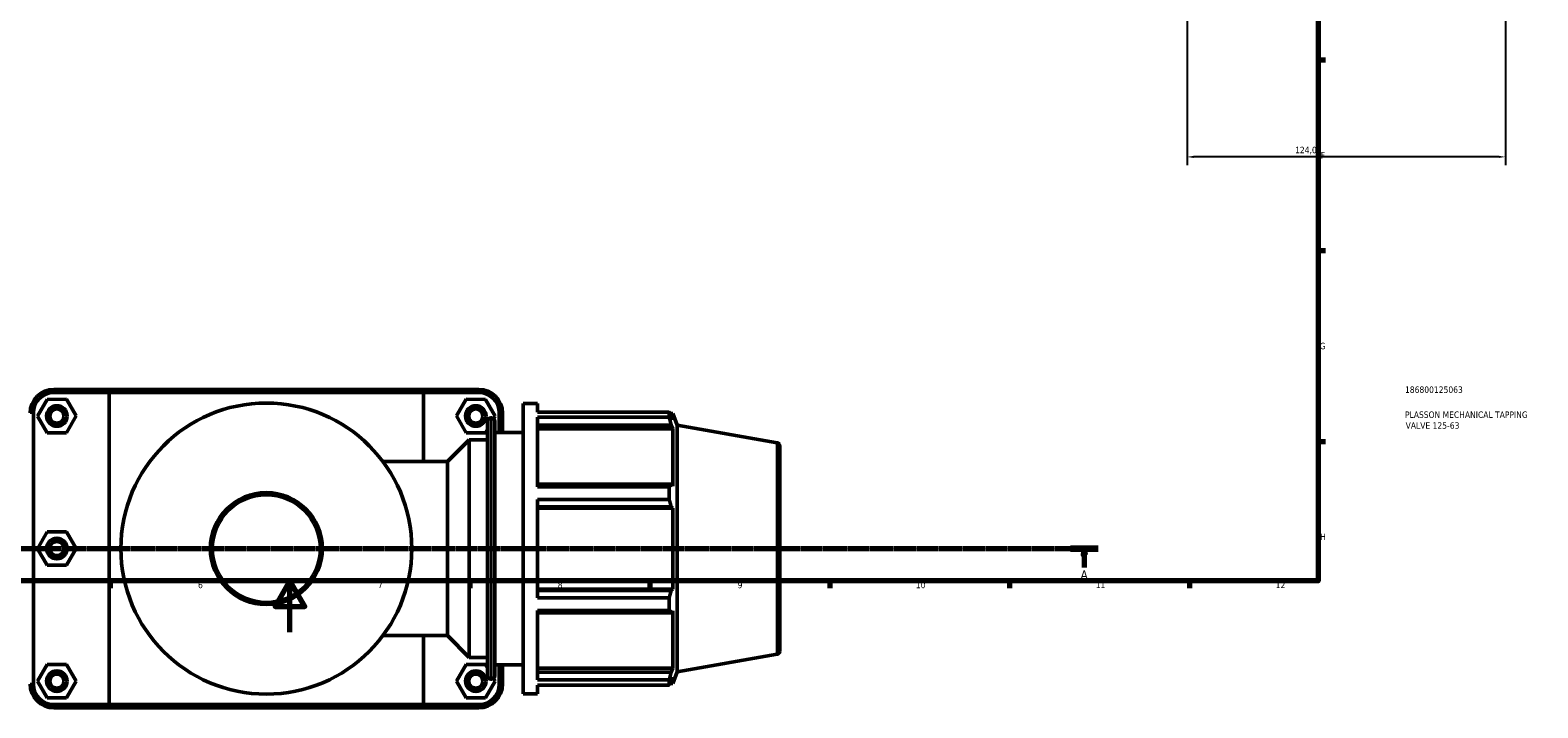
# Model space of a CAD drawing. Header units: millimetres. Extents: x 0 to 1064, y -29 to 1458.
# Tile 3 of 8: x 319 to 907, y -29 to 234. Entities that reach past the tile are written whole.
import ezdxf

# ---------------------------------------------------------------- set-up
doc = ezdxf.new("R2010")
doc.units = ezdxf.units.MM
doc.linetypes.add('CHAIN', pattern=[0.7087, 0.4724, -0.0591, 0.1181, -0.0591])
for name, color, linetype, lineweight in [('Border (ISO)', 7, 'Continuous', 70), ('Dimension (ISO)', 7, 'Continuous', 25), ('Section Line (ISO)', 7, 'CHAIN', 70), ('Title (ISO)', 7, 'Continuous', 50), ('Visible (ISO)', 7, 'Continuous', 50), ('Visible Narrow (ISO)', 7, 'Continuous', 35)]:
    doc.layers.add(name, color=color, linetype=linetype, lineweight=lineweight)
doc.styles.add('Label Text (ISO)', font='tahoma.ttf')
doc.styles.add('Note Text (ISO)', font='tahoma.ttf')
doc.dimstyles.new('Default (ISO)', dxfattribs={"dimtxt": 2.5, "dimasz": 2.5, "dimexe": 3.175, "dimexo": 0, "dimgap": 0.762, "dimtad": 1, "dimrnd": 1e-08, "dimzin": 0, "dimtxsty": 'Note Text (ISO)', "dimcen": 0.09, "dimdle": 10, "dimclrd": 256, "dimclre": 256, "dimclrt": 232, "dimazin": 0, "dimtfac": 1.40208, "dimtmove": 0, "dimatfit": 3, "dimfxl": 1, "dimtolj": 1, "dimtzin": 0, "dimlwd": -1, "dimlwe": -1, "dimarcsym": 0})

# ---------------------------------------------------------------- blocks, each defined once
blk = doc.blocks.new('Borders Default Border')
at = {"layer": 'Border (ISO)'}
for p, q in [((821, 222.75), (823.9, 222.75)), ((821, 148.5), (823.9, 148.5)), ((821, 74.25), (823.9, 74.25)), ((350.42, 20), (350.42, 17.1)), ((490.58, 20), (490.58, 17.1)), ((560.67, 20), (560.67, 17.1)), ((630.75, 20), (630.75, 17.1)), ((700.83, 20), (700.83, 17.1)), ((770.92, 20), (770.92, 17.1))]:
    blk.add_line(p, q, dxfattribs=at)
at = {"layer": 'Border (ISO)', "flags": 128}
for points in [[(20, 20), (20, 574), (821, 574), (821, 20), (20, 20)], [(420.5, 0), (420.5, 20), (414.73, 10), (426.27, 10), (420.5, 20)]]:
    blk.add_lwpolyline(points, dxfattribs=at)
at = {"layer": 'Border (ISO)', "color": 232, "true_color": 0xca0064, "char_height": 2.5, "attachment_point": 7, "style": 'Note Text (ISO)'}
for s, insert in [('F', (822, 184.38)), ('G', (821.61, 110.08)), ('H', (821.74, 35.88)), ('6', (384.66, 17.05)), ('7', (454.77, 17.1)), ('8', (524.81, 17.04)), ('9', (594.88, 17.05)), ('10', (664.29, 17.05)), ('11', (734.37, 17.1)), ('12', (804.46, 17.1))]:
    blk.add_mtext(s, dxfattribs=dict(at, insert=insert))
blk = doc.blocks.new('Title Blocks ISO')
at = {"layer": 'Title (ISO)', "color": 232, "true_color": 0xca0064, "style": 'Note Text (ISO)'}
for tag, p in [('PART_NUMBER_001', (33.84, 73.13)), ('DESCRIPTION_001', (33.84, 63.4)), ('DESCRIPTION_002', (34.09, 59.18))]:
    blk.add_attdef(tag, p, '', height=2.5, dxfattribs=at)
blk = doc.blocks.new('2dTransSection0')
at = {"layer": 'Section Line (ISO)', "linetype": 'CHAIN'}
blk.add_line((51.94, 32.55), (735.35, 32.55), dxfattribs=at)
at = {"layer": 'Section Line (ISO)', "linetype": 'Continuous', "lineweight": 140}
blk.add_line((724.54, 32.55), (735.35, 32.55), dxfattribs=at)
at = {"layer": 'Section Line (ISO)', "linetype": 'Continuous'}
for p, q in [((729.94, 32.55), (729.44, 30.05)), ((729.44, 30.05), (730.44, 30.05)), ((729.94, 30.05), (729.94, 32.55)), ((730.44, 30.05), (729.94, 32.55)), ((729.94, 25.19), (729.94, 30.05))]:
    blk.add_line(p, q, dxfattribs=at)
at = {"layer": 'Section Line (ISO)', "linetype": 'Continuous', "flags": 128}
blk.add_lwpolyline([(730.44, 30.05), (729.94, 32.55), (729.44, 30.05), (730.44, 30.05)], dxfattribs=at)
at = {"layer": 'Section Line (ISO)'}
blk.add_solid([(730.44, 30.05), (729.94, 32.55), (729.44, 30.05), (730.44, 30.05)], dxfattribs=at)
at = {"layer": 'Section Line (ISO)', "insert": (728.46, 20.55), "char_height": 3.5, "attachment_point": 7, "style": 'Label Text (ISO)'}
blk.add_mtext('A', dxfattribs=at)
blk = doc.blocks.new('*D14')
at = {"layer": 'Defpoints', "color": 0, "transparency": 16777216}
for p in [(769.96, 310.85), (893.96, 310.85), (769.96, 185.01)]:
    blk.add_point(p, dxfattribs=at)
at = {"layer": 'Dimension (ISO)', "transparency": 16777216}
for p, q in [((769.96, 310.85), (769.96, 181.83)), ((893.96, 310.85), (893.96, 181.83)), ((891.46, 185.01), (772.46, 185.01))]:
    blk.add_line(p, q, dxfattribs=at)
for points in [[(772.46, 185.42), (772.46, 184.59), (769.96, 185.01)], [(891.46, 185.42), (891.46, 184.59), (893.96, 185.01)]]:
    blk.add_solid(points, dxfattribs=at)
at = {"layer": 'Dimension (ISO)', "color": 232, "true_color": 0xca0064, "transparency": 16777216, "insert": (812.01, 188.94), "char_height": 2.5, "attachment_point": 1, "style": 'Note Text (ISO)'}
blk.add_mtext('\\A1;124,00', dxfattribs=at)

msp = doc.modelspace()

# ---------------------------------------------------------------- linework, layer by layer
at = {"layer": 'Visible (ISO)'}
for p, q in [((350.814, 94.51), (328.481, 94.51)), ((350.814, 94.51), (471.748, 94.51)), ((494.081, 94.51), (471.748, 94.51)), ((325.894, 90.59), (322.176, 84.07)), ((333.399, 90.63), (325.894, 90.59)), ((328.481, 93.26), (350.044, 93.26)), ((337.187, 84.151), (333.399, 90.63)), ((472.518, 93.26), (350.044, 93.26)), ((350.044, 93.26), (350.044, -28.24)), ((472.518, 93.26), (494.081, 93.26)), ((472.518, 66.41), (472.518, 93.26)), ((485.376, 84.151), (489.163, 90.63)), ((489.163, 90.63), (496.669, 90.59)), ((496.669, 90.59), (500.387, 84.07)), ((511.281, -23.99), (511.281, 89.01)), ((511.281, 89.01), (516.931, 89.01)), ((516.931, 85.673), (516.931, 89.01)), ((320.531, -20.29), (320.531, 85.31)), ((322.176, 84.07), (325.963, 77.59)), ((333.469, 77.631), (337.187, 84.151)), ((489.094, 77.631), (485.376, 84.151)), ((498.684, 83.36), (499.021, 83.36)), ((500.387, 84.07), (499.81, 83.083)), ((502.031, 85.31), (502.031, 77.71)), ((503.281, 77.71), (503.281, 85.31)), ((516.931, 85.673), (568.189, 85.673)), ((516.931, 56.574), (516.931, 83.63)), ((568.189, 83.63), (516.931, 83.63)), ((568.189, 83.63), (568.189, 85.673)), ((568.547, 85.055), (569.628, 85.055)), ((569.628, 82.623), (569.011, 84.24)), ((569.628, 82.623), (569.628, 85.055)), ((571.281, 80.513), (569.628, 85.055)), ((325.963, 77.59), (333.469, 77.631)), ((496.599, 77.59), (489.094, 77.631)), ((497.424, 79.002), (496.599, 77.59)), ((497.424, -17.08), (497.424, 82.1)), ((500.281, 82.1), (500.281, -17.08)), ((500.281, 77.71), (511.281, 77.71)), ((516.931, 80.622), (569.011, 80.622)), ((516.931, 79.118), (569.628, 79.118)), ((569.011, 80.622), (569.628, 79.118)), ((569.628, 56.773), (569.628, 79.118)), ((571.281, -15.493), (571.281, 80.513)), ((610.24, 73.644), (571.281, 80.513)), ((481.806, 66.41), (490.281, 74.885)), ((490.281, -9.865), (490.281, 74.885)), ((490.281, 74.885), (497.424, 74.885)), ((611.281, 72.403), (611.281, -7.382)), ((456.676, 66.41), (481.806, 66.41)), ((481.806, -1.39), (481.806, 66.41)), ((569.011, 57.556), (516.931, 57.556)), ((516.931, 56.574), (568.189, 56.574)), ((568.189, 51.642), (568.189, 56.574)), ((569.628, 56.773), (569.011, 57.556)), ((516.931, 13.379), (516.931, 51.642)), ((568.189, 51.642), (516.931, 51.642)), ((516.931, 48.821), (569.011, 48.821)), ((516.931, 48.311), (569.628, 48.311)), ((569.011, 48.821), (569.628, 48.311)), ((569.628, 16.71), (569.628, 48.311)), ((325.894, 38.99), (322.176, 32.47)), ((333.399, 39.03), (325.894, 38.99)), ((337.187, 32.551), (333.399, 39.03)), ((322.176, 32.47), (325.963, 25.99)), ((333.469, 26.031), (337.187, 32.551)), ((325.963, 25.99), (333.469, 26.031)), ((516.931, 16.71), (569.628, 16.71)), ((569.011, 16.2), (516.931, 16.2)), ((516.931, 13.379), (568.189, 13.379)), ((568.189, 8.447), (568.189, 13.379)), ((569.628, 16.71), (569.011, 16.2)), ((516.931, -18.609), (516.931, 8.447)), ((568.189, 8.447), (516.931, 8.447)), ((516.931, 7.465), (569.011, 7.465)), ((569.011, 7.465), (569.628, 8.248)), ((569.628, -14.098), (569.628, 8.248)), ((456.676, -1.39), (481.806, -1.39)), ((472.518, -28.24), (472.518, -1.39)), ((481.806, -1.39), (490.281, -9.865)), ((490.281, -9.865), (497.424, -9.865)), ((610.24, -8.623), (571.281, -15.493)), ((325.894, -12.61), (322.176, -19.13)), ((333.399, -12.57), (325.894, -12.61)), ((337.187, -19.049), (333.399, -12.57)), ((485.376, -19.049), (489.163, -12.57)), ((489.163, -12.57), (496.669, -12.61)), ((496.669, -12.61), (497.424, -13.934)), ((500.281, -12.69), (511.281, -12.69)), ((502.031, -12.69), (502.031, -20.29)), ((503.281, -20.29), (503.281, -12.69)), ((516.931, -14.098), (569.628, -14.098)), ((569.011, -15.601), (516.931, -15.601)), ((569.628, -14.098), (569.011, -15.601)), ((569.011, -19.219), (569.628, -17.603)), ((571.281, -15.493), (569.628, -20.035)), ((569.628, -20.035), (569.628, -17.603)), ((322.176, -19.13), (325.963, -25.61)), ((333.469, -25.569), (337.187, -19.049)), ((489.094, -25.569), (485.376, -19.049)), ((500.387, -19.13), (496.599, -25.61)), ((498.684, -18.34), (499.021, -18.34)), ((499.788, -18.08), (500.387, -19.13)), ((516.931, -18.609), (568.189, -18.609)), ((516.931, -23.99), (516.931, -20.652)), ((568.189, -20.652), (516.931, -20.652)), ((568.189, -20.652), (568.189, -18.609)), ((568.547, -20.035), (569.628, -20.035)), ((325.963, -25.61), (333.469, -25.569)), ((350.044, -28.24), (328.481, -28.24)), ((350.044, -28.24), (472.518, -28.24)), ((494.081, -28.24), (472.518, -28.24)), ((496.599, -25.61), (489.094, -25.569)), ((511.281, -23.99), (516.931, -23.99)), ((328.481, -29.49), (350.814, -29.49)), ((471.748, -29.49), (350.814, -29.49)), ((471.748, -29.49), (494.081, -29.49))]:
    msp.add_line(p, q, dxfattribs=at)
for centre, radius in [((329.681, 84.11), 4), ((411.281, 32.51), 56.656), ((492.881, 84.11), 4), ((329.681, 84.11), 2.75), ((492.881, 84.11), 2.75), ((411.281, 32.51), 21.799), ((329.681, 32.51), 4), ((329.681, 32.51), 2.75), ((329.681, -19.09), 4), ((329.681, -19.09), 2.75), ((492.881, -19.09), 4), ((492.881, -19.09), 2.75)]:
    msp.add_circle(centre, radius, dxfattribs=at)
for centre, radius, start, end in [((328.481, 85.31), 9.2, 90, 180), ((494.081, 85.31), 9.2, 0, 90), ((328.481, 85.31), 7.95, 90, 180), ((494.081, 85.31), 7.95, 0, 90), ((498.684, 82.1), 1.26, 90, 180), ((499.021, 82.1), 1.26, 0, 90), ((610.021, 72.403), 1.26, 0, 80), ((610.021, -7.382), 1.26, 280, 0), ((498.684, -17.08), 1.26, 180, 270), ((499.021, -17.08), 1.26, 270, 0), ((328.481, -20.29), 9.2, 180, 270), ((328.481, -20.29), 7.95, 180, 270), ((494.081, -20.29), 9.2, 270, 0), ((494.081, -20.29), 7.95, 270, 0)]:
    msp.add_arc(centre, radius, start, end, dxfattribs=at)
for points in [[(350.814, 94.51), (350.556, 94.094), (350.299, 93.677), (350.044, 93.26)], [(471.748, 94.51), (472.006, 94.094), (472.263, 93.677), (472.518, 93.26)], [(350.814, -29.49), (350.556, -29.073), (350.299, -28.657), (350.044, -28.24)], [(471.748, -29.49), (472.006, -29.073), (472.263, -28.657), (472.518, -28.24)]]:
    msp.add_open_spline(points, degree=3, dxfattribs=at)
for points, weights in [([(568.189, 85.673), (568.616, 84.942), (569.011, 84.24)], [1, 1.00175658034, 1.00269704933]), ([(569.011, 80.622), (568.616, 82.095), (568.189, 83.63)], [1.00269704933, 1.00175658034, 1]), ([(568.189, 56.574), (568.616, 57.075), (569.011, 57.556)], [1, 1.00175658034, 1.00269704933]), ([(569.011, 48.821), (568.616, 50.202), (568.189, 51.642)], [1.00269704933, 1.00175658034, 1]), ([(568.189, 13.379), (568.616, 14.818), (569.011, 16.2)], [1, 1.00175658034, 1.00269704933]), ([(569.011, 7.465), (568.616, 7.946), (568.189, 8.447)], [1.00269704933, 1.00175658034, 1]), ([(568.189, -18.609), (568.616, -17.074), (569.011, -15.601)], [1, 1.00175658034, 1.00269704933]), ([(569.011, -19.219), (568.616, -19.921), (568.189, -20.652)], [1.00269704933, 1.00175658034, 1])]:
    msp.add_rational_spline(points, weights, degree=2, dxfattribs=at)
at = {"layer": 'Visible Narrow (ISO)'}
for p, q in [((328.481, 93.323), (328.481, 94.448)), ((494.081, 93.323), (494.081, 94.448)), ((320.469, 85.31), (319.344, 85.31)), ((498.684, 82.734), (498.684, -17.714)), ((499.021, -17.714), (499.021, 82.734)), ((502.094, 85.31), (503.219, 85.31)), ((610.24, -8.117), (610.24, 73.137)), ((320.469, -20.29), (319.344, -20.29)), ((502.094, -20.29), (503.219, -20.29)), ((328.481, -28.302), (328.481, -29.427)), ((494.081, -28.302), (494.081, -29.427))]:
    msp.add_line(p, q, dxfattribs=at)
msp.add_circle((411.281, 32.51), 20.799, dxfattribs=at)

# ---------------------------------------------------------------- block references
msp.add_blockref('Borders Default Border', (0, 0))
msp.add_blockref('Title Blocks ISO', (821, 20)).add_auto_attribs({'PART_NUMBER_001': '186800125063', 'DESCRIPTION_001': 'PLASSON MECHANICAL TAPPING', 'DESCRIPTION_002': 'VALVE 125-63'})
at = {"layer": 'Section Line (ISO)'}
msp.add_blockref('2dTransSection0', (0, 0), dxfattribs=at)

# ---------------------------------------------------------------- dimensions: what is measured, and where the dimension line sits
at = {"layer": 'Dimension (ISO)'}
dim = msp.add_linear_dim(base=(769.964, 185.007), p1=(893.964, 310.852), p2=(769.964, 310.852), dimstyle='Default (ISO)', override={"dimdec": 2, "dimtp": 0, "dimtm": 0, "dimtdec": 2, "dimtofl": 0, "dimatfit": 1}, dxfattribs=at)
dim.commit()
dim.dimension.update_dxf_attribs({"geometry": '*D14', "text_midpoint": (816.964, 185.007), "dimtype": 160})

doc.saveas('drawing.dxf')
